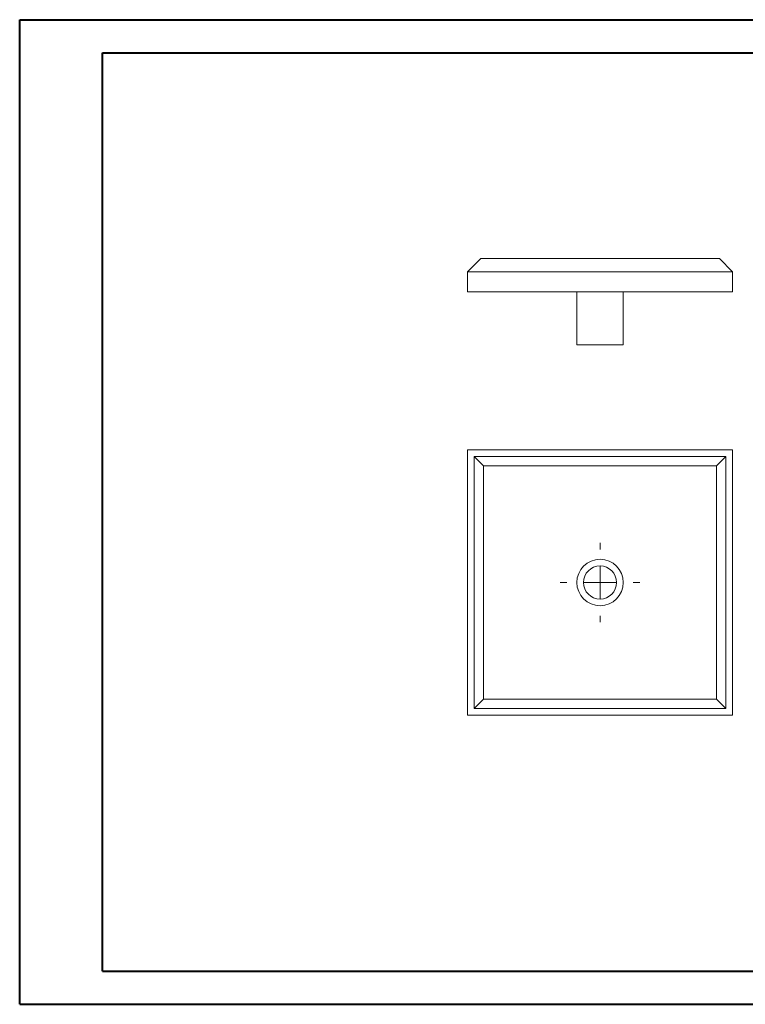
# Model space of a CAD drawing. Header units: millimetres. Extents: x 0 to 420, y 0 to 297.
# Tile 1 of 2: x 0 to 219, y 0 to 297. Entities that reach past the tile are written whole.
import ezdxf

# ---------------------------------------------------------------- set-up
doc = ezdxf.new("R2010")
doc.units = ezdxf.units.MM

# ---------------------------------------------------------------- blocks, each defined once
blk = doc.blocks.new('SW_CENTERMARKSYMBOL_0')
at = {"color": 0, "linetype": 'Continuous', "lineweight": 0}
for p, q in [((0, 10), (0, 12)), ((0, 0), (0, 5)), ((-10, 0), (-12, 0)), ((0, 0), (-5, 0)), ((0, 0), (0, -5)), ((0, 0), (5, 0)), ((10, 0), (12, 0)), ((0, -10), (0, -12))]:
    blk.add_line(p, q, dxfattribs=at)

msp = doc.modelspace()

# ---------------------------------------------------------------- linework, layer by layer
at = {"color": 7, "linetype": 'Continuous', "lineweight": 40}
for p, q in [((0.08, 0.21), (0.08, 297.21)), ((0.08, 297.21), (420.08, 297.21)), ((25.08, 10.21), (25.08, 287.21)), ((25.08, 287.21), (410.08, 287.21)), ((25.08, 10.21), (410.08, 10.21)), ((0.08, 0.21), (420.08, 0.21))]:
    msp.add_line(p, q, dxfattribs=at)
at = {"color": 7, "linetype": 'Continuous', "lineweight": 15}
for p, q in [((135.21, 221.17), (139.21, 225.17)), ((139.21, 225.17), (211.21, 225.17)), ((215.21, 221.17), (211.21, 225.17)), ((215.21, 221.17), (135.21, 221.17)), ((135.21, 215.17), (135.21, 221.17)), ((215.21, 215.17), (215.21, 221.17)), ((215.21, 215.17), (135.21, 215.17)), ((168.21, 215.17), (168.21, 199.17)), ((182.21, 199.17), (182.21, 215.17)), ((182.21, 199.17), (168.21, 199.17)), ((215.21, 167.44), (135.21, 167.44)), ((135.21, 167.44), (135.21, 87.44)), ((215.21, 87.44), (215.21, 167.44)), ((213.21, 165.44), (137.21, 165.44)), ((137.21, 165.44), (137.21, 89.44)), ((137.21, 165.44), (140.04, 162.61)), ((213.21, 165.44), (210.38, 162.61)), ((213.21, 89.44), (213.21, 165.44)), ((140.04, 162.61), (210.38, 162.61)), ((140.04, 92.26), (140.04, 162.61)), ((210.38, 162.61), (210.38, 92.26)), ((140.04, 92.26), (137.21, 89.44)), ((210.38, 92.26), (140.04, 92.26)), ((210.38, 92.26), (213.21, 89.44)), ((137.21, 89.44), (213.21, 89.44)), ((135.21, 87.44), (215.21, 87.44))]:
    msp.add_line(p, q, dxfattribs=at)
for radius in [7, 5]:
    msp.add_circle((175.21, 127.44), radius, dxfattribs=at)

# ---------------------------------------------------------------- block references
at = {"color": 7, "linetype": 'Continuous', "lineweight": 0}
msp.add_blockref('SW_CENTERMARKSYMBOL_0', (175.21, 127.44), dxfattribs=at)

doc.saveas('drawing.dxf')
